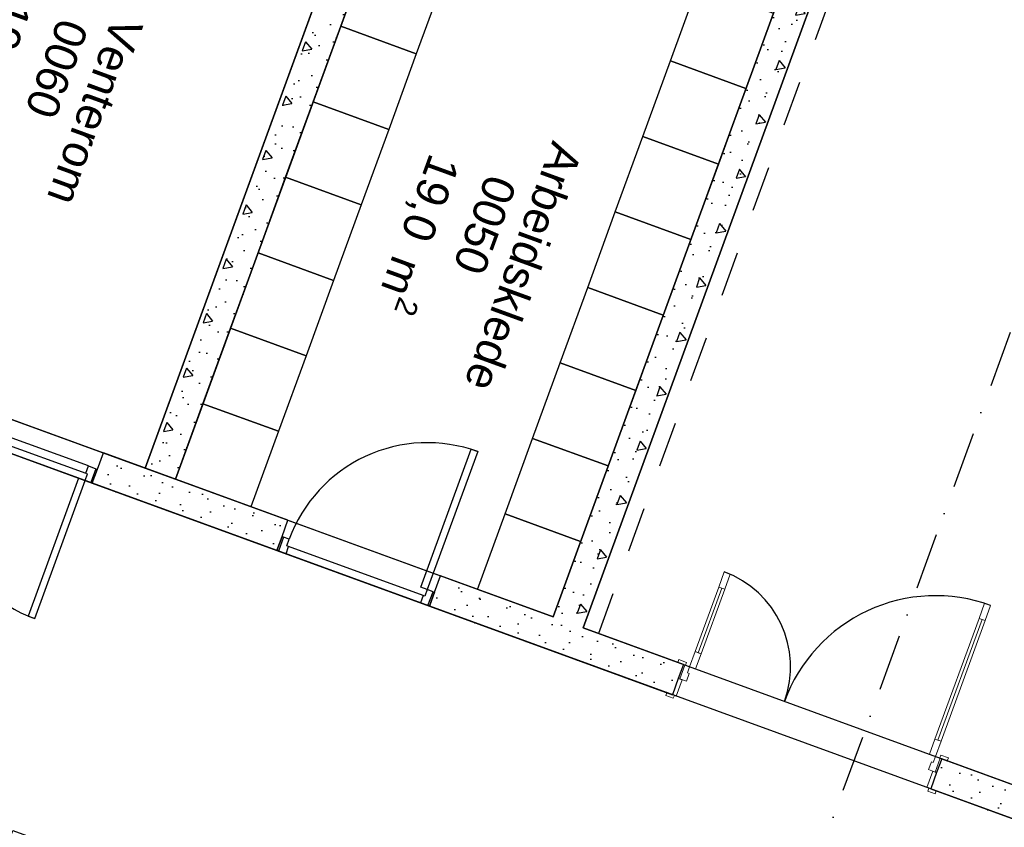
# Model space of a CAD drawing. Header units: millimetres. Extents: x 112481703 to 112580238, y 1264638581 to 1264713060.
# Tile 56 of 71: x 112519902 to 112526025, y 1264682537 to 1264687563. Entities that reach past the tile are written whole.
import ezdxf
from ezdxf.enums import TextEntityAlignment as Align

# ---------------------------------------------------------------- set-up
doc = ezdxf.new("R2010")
doc.units = ezdxf.units.MM
doc.header["$LTSCALE"] = 0.5
doc.header["$MEASUREMENT"] = 0
for name, pattern in [('PLINE', [0]), ('Prikk & stiplet', [1340.555525, 705.555534, -352.777767, 0, -282.222223]), ('Stiplet', [1128.888893, 564.444447, -564.444447])]:
    doc.linetypes.add(name, pattern=pattern)
doc.layers.add('234- Vinduer_ dører_ porter(Nye konstruksjoner)', color=7, linetype='Continuous', lineweight=0)
for name, color, linetype in [('242- Ikke-bærende innervegger (Skravur)(Nye konstruksjoner)', 7, 'Continuous'), ('242- Ikke-bærende innervegger(Nye konstruksjoner)', 7, 'Continuous'), ('244- Vinduer_ dører_ foldevegger(Nye konstruksjoner)', 7, 'Continuous'), ('852- Snittmarkør', 7, 'Continuous'), ('862- M___Nettoareal (1-100)', 7, 'Continuous'), ('862- M___Nettoareal(Nye konstruksjoner)', 7, 'Continuous'), ('862- M___Nettoareal(Polylinje)(Nye konstruksjoner)', 7, 'Continuous')]:
    doc.layers.add(name, color=color, linetype=linetype)
doc.styles.add('GENERATED_STYLE_1', font='arial.ttf')
pattern_1 = [(249.956, (112557650, 1264717795), (-585.77, 213.713), [60, -300]), (249.956, (112557881.2, 1264717519.05), (-585.77, 213.713), [60, -300]), (309.956, (112557650, 1264717795), (477.966, 400.436), [60, -300]), (309.956, (112557526.6, 1264717456.8), (477.966, 400.436), [60, -300]), (9.956, (112557629.44, 1264717738.63), (-107.8046, 614.148), [60, -300]), (9.956, (112557506.05, 1264717400.44), (-107.8046, 614.148), [60, -300]), (249.956, (112557706.37, 1264717774.44), (-112.73156, 41.12902), [0, -120, 0, -180]), (294.956, (112557685.8, 1264717718.07), (108.79586, 50.63064), [0, -90, 0, -150])]
pattern_2 = [(339.956, (112557650, 1264717795), (213.713, 585.77), [60, -300]), (339.956, (112557925.95, 1264718026.2), (213.713, 585.77), [60, -300]), (39.956, (112557650, 1264717795), (-400.436, 477.966), [60, -300]), (39.956, (112557988.2, 1264717671.6), (-400.436, 477.966), [60, -300]), (99.956, (112557706.37, 1264717774.44), (614.148, 107.8046), [60, -300]), (99.956, (112558044.56, 1264717651.05), (614.148, 107.8046), [60, -300]), (339.956, (112557670.56, 1264717851.37), (41.12902, 112.73156), [0, -120, 0, -180]), (24.956, (112557726.93, 1264717830.8), (-50.63064, 108.79586), [0, -90, 0, -150])]

# ---------------------------------------------------------------- blocks, each defined once
blk = doc.blocks.new('Korridor_0111_6', base_point=(112522819.8, 1264680272.3))
at = {"layer": '862- M___Nettoareal(Polylinje)(Nye konstruksjoner)', "linetype": 'PLINE', "flags": 128}
blk.add_lwpolyline([(112534987.2, 1264679339.7), (112512910.6, 1264687394.1), (112512876.3, 1264687300.3), (112511950.9, 1264684763.7), (112514956.5, 1264683667.2), (112515162.2, 1264684230.8), (112517792.6, 1264683271.1), (112516288.6, 1264679148.7), (112518355.7, 1264678394.6), (112519859.7, 1264682517), (112528644.1, 1264679312.1), (112532448.2, 1264677924.2), (112529706.3, 1264670408.7), (112531491.2, 1264669757.5)], close=True, dxfattribs=at)
blk = doc.blocks.new('Venterom_0060_11', base_point=(112521519, 1264689616.8))
at = {"layer": '862- M___Nettoareal(Polylinje)(Nye konstruksjoner)', "linetype": 'PLINE', "flags": 128}
blk.add_lwpolyline([(112522769.6, 1264690492.7), (112523287.1, 1264691911.3), (112521079.3, 1264692716.8), (112519438.6, 1264688219.7), (112518875, 1264688425.4), (112517910.8, 1264685782.7), (112520682.3, 1264684771.6)], close=True, dxfattribs=at)
blk = doc.blocks.new('Sprinkel- og varmesentral_0040_28', base_point=(112527940.3, 1264686990.9))
at = {"layer": '862- M___Nettoareal(Polylinje)(Nye konstruksjoner)', "linetype": 'PLINE', "flags": 128}
blk.add_lwpolyline([(112526011.5, 1264690917.3), (112524606.2, 1264687065.7), (112523406.6, 1264683777.7), (112526562.4, 1264682626.3), (112527762, 1264685914.3), (112533061.2, 1264683980.9), (112534466.5, 1264687832.6)], close=True, dxfattribs=at)
blk = doc.blocks.new('Arbeidsklede_0050_33', base_point=(112523476.8, 1264687795.7))
at = {"layer": '862- M___Nettoareal(Polylinje)(Nye konstruksjoner)', "linetype": 'PLINE', "flags": 128}
blk.add_lwpolyline([(112523218.8, 1264683846.2), (112525823.6, 1264690985.9), (112523475, 1264691842.7), (112520870.2, 1264684703.1)], close=True, dxfattribs=at)
blk = doc.blocks.new('Dør[22]', base_point=(112557650, 1264717795))
at = {"layer": '244- Vinduer_ dører_ foldevegger(Nye konstruksjoner)', "linetype": 'PLINE'}
for p, q in [((112519436.2, 1264685111.3), (112519473.2, 1264685212.7)), ((112519473.2, 1264685212.7), (112520422, 1264684866.6)), ((112519404.6, 1264685024.9), (112519436.2, 1264685111.3)), ((112519404.6, 1264685024.9), (112519436.2, 1264685111.3)), ((112519404.6, 1264685024.9), (112519436.2, 1264685111.3)), ((112519414, 1264685021.4), (112519445.6, 1264685107.9)), ((112519445.6, 1264685107.9), (112519436.2, 1264685111.3)), ((112519445.6, 1264685107.9), (112519492.5, 1264685090.7)), ((112519492.5, 1264685090.7), (112519476.1, 1264685045.6)), ((112520328.6, 1264684785.7), (112519492.5, 1264685090.7)), ((112519404.6, 1264685024.9), (112520353.4, 1264684678.7)), ((112519414, 1264685021.4), (112519404.6, 1264685024.9)), ((112519449.7, 1264685008.4), (112519414, 1264685021.4)), ((112519464.8, 1264685049.7), (112519449.7, 1264685008.4)), ((112519476.1, 1264685045.6), (112519464.8, 1264685049.7)), ((112519476.1, 1264685045.6), (112520312.2, 1264684740.6)), ((112520385, 1264684765.1), (112520422, 1264684866.6)), ((112520312.2, 1264684740.6), (112520328.6, 1264684785.7)), ((112520328.6, 1264684785.7), (112520375.6, 1264684768.5)), ((112520375.6, 1264684768.5), (112520344.1, 1264684682.1)), ((112520353.4, 1264684678.7), (112520385, 1264684765.1)), ((112520353.4, 1264684678.7), (112520385, 1264684765.1)), ((112520353.4, 1264684678.7), (112520385, 1264684765.1)), ((112520375.6, 1264684768.5), (112520385, 1264684765.1)), ((112520267, 1264684710.2), (112519953.8, 1264683851.6)), ((112519995.1, 1264683836.5), (112520308.4, 1264684695.1)), ((112520308.4, 1264684695.1), (112520267, 1264684710.2)), ((112520308.4, 1264684695.1), (112520323.4, 1264684736.5)), ((112520344.1, 1264684682.1), (112520308.4, 1264684695.1)), ((112520323.4, 1264684736.5), (112520312.2, 1264684740.6)), ((112520344.1, 1264684682.1), (112520353.4, 1264684678.7)), ((112519953.8, 1264683851.6), (112519995.1, 1264683836.5))]:
    blk.add_line(p, q, dxfattribs=at)
blk.add_arc((112520308.4, 1264684695.1), 914, 159.95599, 249.95599, dxfattribs=at)
blk = doc.blocks.new('Dør tofløyet asymmetrisk[24]', base_point=(112557650, 1264717795))
at = {"layer": '234- Vinduer_ dører_ porter(Nye konstruksjoner)', "linetype": 'PLINE'}
for p, q in [((112524283.1, 1264684126.4), (112524248.8, 1264684032.4)), ((112524320.7, 1264684112.7), (112524283.1, 1264684126.4)), ((112524286.4, 1264684018.7), (112524320.7, 1264684112.7)), ((112524267.6, 1264684025.6), (112524120.9, 1264683623.5)), ((112524248.8, 1264684032.4), (112524286.4, 1264684018.7)), ((112525868.1, 1264683837.6), (112525902.4, 1264683931.6)), ((112525902.4, 1264683931.6), (112525940, 1264683917.9)), ((112525940, 1264683917.9), (112525905.7, 1264683823.9)), ((112525905.7, 1264683823.9), (112525868.1, 1264683837.6)), ((112525886.9, 1264683830.8), (112525612.7, 1264683079.2)), ((112524102.1, 1264683630.4), (112524067.9, 1264683536.4)), ((112524139.7, 1264683616.6), (112524102.1, 1264683630.4)), ((112524105.4, 1264683522.7), (112524139.7, 1264683616.6)), ((112523994.6, 1264683563.1), (112524001.1, 1264683581)), ((112524041.5, 1264683546), (112523994.6, 1264683563.1)), ((112524029.3, 1264683550.5), (112523997.8, 1264683464)), ((112524001.1, 1264683581), (112524048.1, 1264683563.9)), ((112524038.7, 1264683547), (112524007.2, 1264683460.6)), ((112524038.7, 1264683547), (112524029.3, 1264683550.5)), ((112524067.9, 1264683536.4), (112524038.7, 1264683547)), ((112524048.1, 1264683563.9), (112524041.5, 1264683546)), ((112524054.1, 1264683498.8), (112524067.9, 1264683536.4)), ((112524067.9, 1264683536.4), (112524105.4, 1264683522.7)), ((112524047.6, 1264683445.9), (112524065.4, 1264683494.7)), ((112524065.4, 1264683494.7), (112524054.1, 1264683498.8)), ((112523960.8, 1264683362.6), (112523997.8, 1264683464)), ((112524021.3, 1264683455.5), (112523984.3, 1264683354)), ((112523997.8, 1264683464), (112524021.3, 1264683455.5)), ((112524007.2, 1264683460.6), (112523997.8, 1264683464)), ((112524007.2, 1264683460.6), (112524047.6, 1264683445.9)), ((112523919.5, 1264683357.4), (112523926, 1264683375.3)), ((112523966.5, 1264683340.3), (112523919.5, 1264683357.4)), ((112523926, 1264683375.3), (112523973, 1264683358.1)), ((112523984.3, 1264683354), (112523960.8, 1264683362.6)), ((112523973, 1264683358.1), (112523966.5, 1264683340.3)), ((112525559.7, 1264682992.1), (112525593.9, 1264683086.1)), ((112525593.9, 1264683086.1), (112525631.5, 1264683072.4)), ((112525631.5, 1264683072.4), (112525597.2, 1264682978.4)), ((112525597.2, 1264682978.4), (112525559.7, 1264682992.1)), ((112525597.2, 1264682978.4), (112525583.5, 1264682940.9)), ((112525626.4, 1264682967.8), (112525597.2, 1264682978.4)), ((112525623.5, 1264682968.8), (112525630.1, 1264682986.7)), ((112525630.1, 1264682986.7), (112525677, 1264682969.5)), ((112525572.3, 1264682945), (112525554.4, 1264682896.1)), ((112525583.5, 1264682940.9), (112525572.3, 1264682945)), ((112525594.8, 1264682881.4), (112525626.4, 1264682967.8)), ((112525635.8, 1264682964.4), (112525604.2, 1264682878)), ((112525670.5, 1264682951.7), (112525623.5, 1264682968.8)), ((112525626.4, 1264682967.8), (112525635.8, 1264682964.4)), ((112525677, 1264682969.5), (112525670.5, 1264682951.7)), ((112525543.7, 1264682785.1), (112525580.7, 1264682886.5)), ((112525554.4, 1264682896.1), (112525594.8, 1264682881.4)), ((112525604.2, 1264682878), (112525567.2, 1264682776.5)), ((112525580.7, 1264682886.5), (112525604.2, 1264682878)), ((112525594.8, 1264682881.4), (112525604.2, 1264682878)), ((112525567.2, 1264682776.5), (112525543.7, 1264682785.1)), ((112525548.5, 1264682763.1), (112525555, 1264682780.9)), ((112525595.5, 1264682746), (112525548.5, 1264682763.1)), ((112525555, 1264682780.9), (112525602, 1264682763.8)), ((112525602, 1264682763.8), (112525595.5, 1264682746))]:
    blk.add_line(p, q, dxfattribs=at)
at = {"layer": '234- Vinduer_ dører_ porter(Nye konstruksjoner)', "linetype": 'PLINE', "flags": 128}
for points in [[(112524248.8, 1264684032.4), (112524102.1, 1264683630.4), (112524120.9, 1264683623.5), (112524267.6, 1264684025.6)], [(112524267.6, 1264684025.6), (112524120.9, 1264683623.5), (112524139.7, 1264683616.6), (112524286.4, 1264684018.7)], [(112525886.9, 1264683830.8), (112525612.7, 1264683079.2), (112525593.9, 1264683086.1), (112525868.1, 1264683837.6)], [(112525905.7, 1264683823.9), (112525631.5, 1264683072.4), (112525612.7, 1264683079.2), (112525886.9, 1264683830.8)]]:
    blk.add_lwpolyline(points, close=True, dxfattribs=at)
at = {"layer": '244- Vinduer_ dører_ foldevegger(Nye konstruksjoner)', "linetype": 'PLINE'}
for p, q in [((112524029.3, 1264683550.5), (112523994.6, 1264683563.1)), ((112524029.3, 1264683550.5), (112523994.6, 1264683563.1)), ((112524029.3, 1264683550.5), (112523997.8, 1264683464)), ((112524029.3, 1264683550.5), (112523997.8, 1264683464)), ((112523997.8, 1264683464), (112523960.8, 1264683362.6)), ((112523997.8, 1264683464), (112523960.8, 1264683362.6)), ((112523960.8, 1264683362.6), (112523926, 1264683375.3)), ((112523960.8, 1264683362.6), (112523926, 1264683375.3)), ((112525635.8, 1264682964.4), (112525604.2, 1264682878)), ((112525635.8, 1264682964.4), (112525604.2, 1264682878)), ((112525635.8, 1264682964.4), (112525670.5, 1264682951.7)), ((112525635.8, 1264682964.4), (112525670.5, 1264682951.7)), ((112525604.2, 1264682878), (112525567.2, 1264682776.5)), ((112525604.2, 1264682878), (112525567.2, 1264682776.5)), ((112525567.2, 1264682776.5), (112525602, 1264682763.8)), ((112525567.2, 1264682776.5), (112525602, 1264682763.8))]:
    blk.add_line(p, q, dxfattribs=at)
for centre, radius, start, end in [((112524067.9, 1264683536.4), 628, 339.95599, 69.95599), ((112525597.2, 1264682978.4), 1000, 69.95599, 159.95599)]:
    blk.add_arc(centre, radius, start, end, dxfattribs=at)
blk = doc.blocks.new('Dør[25]', base_point=(112557650, 1264717795))
at = {"layer": '244- Vinduer_ dører_ foldevegger(Nye konstruksjoner)', "linetype": 'PLINE'}
for p, q in [((112522395.4, 1264684031.6), (112522708.7, 1264684890.3)), ((112522750, 1264684875.2), (112522436.8, 1264684016.5)), ((112522708.7, 1264684890.3), (112522750, 1264684875.2)), ((112521533, 1264684346.3), (112521570, 1264684447.7)), ((112521570, 1264684447.7), (112522518.9, 1264684101.5)), ((112521533, 1264684346.3), (112521501.5, 1264684259.8)), ((112521501.5, 1264684259.8), (112521533, 1264684346.3)), ((112521501.5, 1264684259.8), (112521533, 1264684346.3)), ((112521542.4, 1264684342.8), (112521510.9, 1264684256.4)), ((112521542.4, 1264684342.8), (112521533, 1264684346.3)), ((112521578.1, 1264684329.8), (112521542.4, 1264684342.8)), ((112521563, 1264684288.5), (112521578.1, 1264684329.8)), ((112521557.9, 1264684239.3), (112521574.3, 1264684284.4)), ((112521574.3, 1264684284.4), (112521563, 1264684288.5)), ((112522410.4, 1264683979.3), (112521574.3, 1264684284.4)), ((112521501.5, 1264684259.8), (112522450.3, 1264683913.7)), ((112521510.9, 1264684256.4), (112521501.5, 1264684259.8)), ((112521510.9, 1264684256.4), (112521557.9, 1264684239.3)), ((112521557.9, 1264684239.3), (112522393.9, 1264683934.2)), ((112522481.8, 1264684000.1), (112522518.9, 1264684101.5)), ((112522436.8, 1264684016.5), (112522395.4, 1264684031.6)), ((112522410.4, 1264683979.3), (112522393.9, 1264683934.2)), ((112522421.7, 1264683975.2), (112522410.4, 1264683979.3)), ((112522436.8, 1264684016.5), (112522421.7, 1264683975.2)), ((112522472.5, 1264684003.5), (112522436.8, 1264684016.5)), ((112522440.9, 1264683917.1), (112522472.5, 1264684003.5)), ((112522481.8, 1264684000.1), (112522450.3, 1264683913.7)), ((112522450.3, 1264683913.7), (112522481.8, 1264684000.1)), ((112522450.3, 1264683913.7), (112522481.8, 1264684000.1)), ((112522472.5, 1264684003.5), (112522481.8, 1264684000.1)), ((112522393.9, 1264683934.2), (112522440.9, 1264683917.1)), ((112522440.9, 1264683917.1), (112522450.3, 1264683913.7))]:
    blk.add_line(p, q, dxfattribs=at)
blk.add_arc((112522436.8, 1264684016.5), 914, 69.95599, 159.95599, dxfattribs=at)
blk = doc.blocks.new('Label_6', base_point=(112520070.5, 1264687120.6))
at = {"layer": '862- M___Nettoareal (1-100)', "char_height": 200, "attachment_point": 1, "rotation": 249.95599, "style": 'GENERATED_STYLE_1'}
for s, insert in [('\\A1;{\\pql;\\pt0,241000;\\fArial|b0|i0|c0|p0;\\W1.000000;19,5\\fArial|b0|i0|c0|p0;\\W1.000000;\\A1{\\H.66x;\\S^  ;}\\fArial|b0|i0|c0|p0;\\W1.000000; m\\fArial|b0|i0|c0|p0;\\W1.000000;\\A1{\\H.66x;\\S2^  ;}\\fArial|b0|i0|c0|p0;\\W1.000000;\\fArial|b0|i0|c0|p0;\\W1.000000;\\fArial|b0|i0|c0|p0;\\W1.000000;\\fArial|b0|i0|c0|p0;\\W1.000000;\\fArial|b0|i0|c0|p0;\\W1.000000;\\fArial|b0|i0|c0|p0;\\W1.000000;\\fArial|b0|i0|c0|p0;\\W1.000000;\\A1{\\H.66x;\\S^  ;}\\fArial|b0|i0|c0|p0;\\W1.000000;\\fArial|b0|i0|c0|p0;\\W1.000000;\\A1{\\H.66x;\\S^  ;}\\fArial|b0|i0|c0|p0;\\W1.000000;\\fArial|b0|i0|c0|p0;\\W1.000000;\\fArial|b0|i0|c0|p0;\\W1.000000;\\fArial|b0|i0|c0|p0;\\W1.000000;\\fArial|b0|i0|c0|p0;\\W1.000000;\\fArial|b0|i0|c0|p0;\\W1.000000;\\fArial|b0|i0|c0|p0;\\W1.000000;\\A1{\\H.66x;\\S^  ;}\\fArial|b0|i0|c0|p0;\\W1.000000;\\fArial|b0|i0|c0|p0;\\W1.000000;\\A1{\\H.66x;\\S^  ;}\\fArial|b0|i0|c0|p0;\\W1.000000;\\fArial|b0|i0|c0|p0;\\W1.000000;\\fArial|b0|i0|c0|p0;\\W1.000000;\\fArial|b0|i0|c0|p0;\\W1.000000;\\fArial|b0|i0|c0|p0;\\W1.000000;\\fArial|b0|i0|c0|p0;\\W1.000000;\\fArial|b0|i0|c0|p0;\\W1.000000;\\A1{\\H.66x;\\S^  ;}\\fArial|b0|i0|c0|p0;\\W1.000000;\\fArial|b0|i0|c0|p0;\\W1.000000;\\A1{\\H.66x;\\S^  ;}\\fArial|b0|i0|c0|p0;\\W1.000000;\\fArial|b0|i0|c0|p0;\\W1.000000;\\fArial|b0|i0|c0|p0;\\W1.000000;\\fArial|b0|i0|c0|p0;\\W1.000000;\\fArial|b0|i0|c0|p0;\\W1.000000;\\fArial|b0|i0|c0|p0;\\W1.000000;\\fArial|b0|i0|c0|p0;\\W1.000000;\\A1{\\H.66x;\\S^  ;}\\fArial|b0|i0|c0|p0;\\W1.000000;\\fArial|b0|i0|c0|p0;\\W1.000000;\\A1{\\H.66x;\\S^  ;}\\fArial|b0|i0|c0|p0;\\W1.000000;\\fArial|b0|i0|c0|p0;\\W1.000000;\\fArial|b0|i0|c0|p0;\\W1.000000;\\fArial|b0|i0|c0|p0;\\W1.000000;\\fArial|b0|i0|c0|p0;\\W1.000000;\\fArial|b0|i0|c0|p0;\\W1.000000;\\fArial|b0|i0|c0|p0;\\W1.000000;\\fArial|b0|i0|c0|p0;\\W1.000000;}', (112520034.8, 1264687622.9)), ('\\A1;{\\pql;\\pt0,241000;\\fArial|b0|i0|c0|p0;\\W1.000000;0060\\fArial|b0|i0|c0|p0;\\W1.000000;\\A1{\\H.66x;\\S^  ;}\\fArial|b0|i0|c0|p0;\\W1.000000;\\fArial|b0|i0|c0|p0;\\W1.000000;\\A1{\\H.66x;\\S^  ;}\\fArial|b0|i0|c0|p0;\\W1.000000;\\fArial|b0|i0|c0|p0;\\W1.000000;\\fArial|b0|i0|c0|p0;\\W1.000000;\\fArial|b0|i0|c0|p0;\\W1.000000;\\fArial|b0|i0|c0|p0;\\W1.000000;\\fArial|b0|i0|c0|p0;\\W1.000000;\\fArial|b0|i0|c0|p0;\\W1.000000;\\A1{\\H.66x;\\S^  ;}\\fArial|b0|i0|c0|p0;\\W1.000000;\\fArial|b0|i0|c0|p0;\\W1.000000;\\A1{\\H.66x;\\S^  ;}\\fArial|b0|i0|c0|p0;\\W1.000000;\\fArial|b0|i0|c0|p0;\\W1.000000;\\fArial|b0|i0|c0|p0;\\W1.000000;\\fArial|b0|i0|c0|p0;\\W1.000000;\\fArial|b0|i0|c0|p0;\\W1.000000;\\fArial|b0|i0|c0|p0;\\W1.000000;\\fArial|b0|i0|c0|p0;\\W1.000000;\\A1{\\H.66x;\\S^  ;}\\fArial|b0|i0|c0|p0;\\W1.000000;\\fArial|b0|i0|c0|p0;\\W1.000000;\\A1{\\H.66x;\\S^  ;}\\fArial|b0|i0|c0|p0;\\W1.000000;\\fArial|b0|i0|c0|p0;\\W1.000000;\\fArial|b0|i0|c0|p0;\\W1.000000;\\fArial|b0|i0|c0|p0;\\W1.000000;\\fArial|b0|i0|c0|p0;\\W1.000000;\\fArial|b0|i0|c0|p0;\\W1.000000;\\fArial|b0|i0|c0|p0;\\W1.000000;\\A1{\\H.66x;\\S^  ;}\\fArial|b0|i0|c0|p0;\\W1.000000;\\fArial|b0|i0|c0|p0;\\W1.000000;\\A1{\\H.66x;\\S^  ;}\\fArial|b0|i0|c0|p0;\\W1.000000;\\fArial|b0|i0|c0|p0;\\W1.000000;\\fArial|b0|i0|c0|p0;\\W1.000000;\\fArial|b0|i0|c0|p0;\\W1.000000;\\fArial|b0|i0|c0|p0;\\W1.000000;\\fArial|b0|i0|c0|p0;\\W1.000000;\\fArial|b0|i0|c0|p0;\\W1.000000;\\A1{\\H.66x;\\S^  ;}\\fArial|b0|i0|c0|p0;\\W1.000000;\\fArial|b0|i0|c0|p0;\\W1.000000;\\A1{\\H.66x;\\S^  ;}\\fArial|b0|i0|c0|p0;\\W1.000000;\\fArial|b0|i0|c0|p0;\\W1.000000;\\fArial|b0|i0|c0|p0;\\W1.000000;\\fArial|b0|i0|c0|p0;\\W1.000000;\\fArial|b0|i0|c0|p0;\\W1.000000;\\fArial|b0|i0|c0|p0;\\W1.000000;\\fArial|b0|i0|c0|p0;\\W1.000000;\\fArial|b0|i0|c0|p0;\\W1.000000;}', (112520332.8, 1264687514.2)), ('\\A1;{\\pql;\\pt0,241000;\\fArial|b0|i0|c0|p0;\\W1.000000;Venterom\\fArial|b0|i0|c0|p0;\\W1.000000;\\A1{\\H.66x;\\S^  ;}\\fArial|b0|i0|c0|p0;\\W1.000000;\\fArial|b0|i0|c0|p0;\\W1.000000;\\A1{\\H.66x;\\S^  ;}\\fArial|b0|i0|c0|p0;\\W1.000000;\\fArial|b0|i0|c0|p0;\\W1.000000;\\fArial|b0|i0|c0|p0;\\W1.000000;\\fArial|b0|i0|c0|p0;\\W1.000000;\\fArial|b0|i0|c0|p0;\\W1.000000;\\fArial|b0|i0|c0|p0;\\W1.000000;\\fArial|b0|i0|c0|p0;\\W1.000000;\\A1{\\H.66x;\\S^  ;}\\fArial|b0|i0|c0|p0;\\W1.000000;\\fArial|b0|i0|c0|p0;\\W1.000000;\\A1{\\H.66x;\\S^  ;}\\fArial|b0|i0|c0|p0;\\W1.000000;\\fArial|b0|i0|c0|p0;\\W1.000000;\\fArial|b0|i0|c0|p0;\\W1.000000;\\fArial|b0|i0|c0|p0;\\W1.000000;\\fArial|b0|i0|c0|p0;\\W1.000000;\\fArial|b0|i0|c0|p0;\\W1.000000;\\fArial|b0|i0|c0|p0;\\W1.000000;\\A1{\\H.66x;\\S^  ;}\\fArial|b0|i0|c0|p0;\\W1.000000;\\fArial|b0|i0|c0|p0;\\W1.000000;\\A1{\\H.66x;\\S^  ;}\\fArial|b0|i0|c0|p0;\\W1.000000;\\fArial|b0|i0|c0|p0;\\W1.000000;\\fArial|b0|i0|c0|p0;\\W1.000000;\\fArial|b0|i0|c0|p0;\\W1.000000;\\fArial|b0|i0|c0|p0;\\W1.000000;\\fArial|b0|i0|c0|p0;\\W1.000000;\\fArial|b0|i0|c0|p0;\\W1.000000;\\A1{\\H.66x;\\S^  ;}\\fArial|b0|i0|c0|p0;\\W1.000000;\\fArial|b0|i0|c0|p0;\\W1.000000;\\A1{\\H.66x;\\S^  ;}\\fArial|b0|i0|c0|p0;\\W1.000000;\\fArial|b0|i0|c0|p0;\\W1.000000;\\fArial|b0|i0|c0|p0;\\W1.000000;\\fArial|b0|i0|c0|p0;\\W1.000000;\\fArial|b0|i0|c0|p0;\\W1.000000;\\fArial|b0|i0|c0|p0;\\W1.000000;\\fArial|b0|i0|c0|p0;\\W1.000000;\\A1{\\H.66x;\\S^  ;}\\fArial|b0|i0|c0|p0;\\W1.000000;\\fArial|b0|i0|c0|p0;\\W1.000000;\\A1{\\H.66x;\\S^  ;}\\fArial|b0|i0|c0|p0;\\W1.000000;\\fArial|b0|i0|c0|p0;\\W1.000000;\\fArial|b0|i0|c0|p0;\\W1.000000;\\fArial|b0|i0|c0|p0;\\W1.000000;\\fArial|b0|i0|c0|p0;\\W1.000000;\\fArial|b0|i0|c0|p0;\\W1.000000;\\fArial|b0|i0|c0|p0;\\W1.000000;\\fArial|b0|i0|c0|p0;\\W1.000000;}', (112520671.7, 1264687526.2))]:
    blk.add_mtext(s, dxfattribs=dict(at, insert=insert))
at = {"layer": '862- M___Nettoareal (1-100)', "style": 'GENERATED_STYLE_1'}
for tag, p in [('DUMMY_108', (112520124.1, 1264687725.9)), ('DUMMY_107', (112520419.4, 1264687618.2)), ('DUMMY_106', (112520714.6, 1264687510.5))]:
    blk.add_attdef(tag, text='', height=200, rotation=249.95599, dxfattribs=at).set_placement(p, align=Align.TOP_LEFT)
blk = doc.blocks.new('Label_17', base_point=(112522733.5, 1264686149))
at = {"layer": '862- M___Nettoareal (1-100)', "char_height": 200, "attachment_point": 1, "rotation": 249.95599, "style": 'GENERATED_STYLE_1'}
for s, insert in [('\\A1;{\\pql;\\pt0,241000;\\fArial|b0|i0|c0|p0;\\W1.000000;Arbeidsklede\\fArial|b0|i0|c0|p0;\\W1.000000;\\A1{\\H.66x;\\S^  ;}\\fArial|b0|i0|c0|p0;\\W1.000000;\\fArial|b0|i0|c0|p0;\\W1.000000;\\A1{\\H.66x;\\S^  ;}\\fArial|b0|i0|c0|p0;\\W1.000000;\\fArial|b0|i0|c0|p0;\\W1.000000;\\fArial|b0|i0|c0|p0;\\W1.000000;\\fArial|b0|i0|c0|p0;\\W1.000000;\\fArial|b0|i0|c0|p0;\\W1.000000;\\fArial|b0|i0|c0|p0;\\W1.000000;\\fArial|b0|i0|c0|p0;\\W1.000000;\\A1{\\H.66x;\\S^  ;}\\fArial|b0|i0|c0|p0;\\W1.000000;\\fArial|b0|i0|c0|p0;\\W1.000000;\\A1{\\H.66x;\\S^  ;}\\fArial|b0|i0|c0|p0;\\W1.000000;\\fArial|b0|i0|c0|p0;\\W1.000000;\\fArial|b0|i0|c0|p0;\\W1.000000;\\fArial|b0|i0|c0|p0;\\W1.000000;\\fArial|b0|i0|c0|p0;\\W1.000000;\\fArial|b0|i0|c0|p0;\\W1.000000;\\fArial|b0|i0|c0|p0;\\W1.000000;\\A1{\\H.66x;\\S^  ;}\\fArial|b0|i0|c0|p0;\\W1.000000;\\fArial|b0|i0|c0|p0;\\W1.000000;\\A1{\\H.66x;\\S^  ;}\\fArial|b0|i0|c0|p0;\\W1.000000;\\fArial|b0|i0|c0|p0;\\W1.000000;\\fArial|b0|i0|c0|p0;\\W1.000000;\\fArial|b0|i0|c0|p0;\\W1.000000;\\fArial|b0|i0|c0|p0;\\W1.000000;\\fArial|b0|i0|c0|p0;\\W1.000000;\\fArial|b0|i0|c0|p0;\\W1.000000;\\A1{\\H.66x;\\S^  ;}\\fArial|b0|i0|c0|p0;\\W1.000000;\\fArial|b0|i0|c0|p0;\\W1.000000;\\A1{\\H.66x;\\S^  ;}\\fArial|b0|i0|c0|p0;\\W1.000000;\\fArial|b0|i0|c0|p0;\\W1.000000;\\fArial|b0|i0|c0|p0;\\W1.000000;\\fArial|b0|i0|c0|p0;\\W1.000000;\\fArial|b0|i0|c0|p0;\\W1.000000;\\fArial|b0|i0|c0|p0;\\W1.000000;\\fArial|b0|i0|c0|p0;\\W1.000000;\\A1{\\H.66x;\\S^  ;}\\fArial|b0|i0|c0|p0;\\W1.000000;\\fArial|b0|i0|c0|p0;\\W1.000000;\\A1{\\H.66x;\\S^  ;}\\fArial|b0|i0|c0|p0;\\W1.000000;\\fArial|b0|i0|c0|p0;\\W1.000000;\\fArial|b0|i0|c0|p0;\\W1.000000;\\fArial|b0|i0|c0|p0;\\W1.000000;\\fArial|b0|i0|c0|p0;\\W1.000000;\\fArial|b0|i0|c0|p0;\\W1.000000;\\fArial|b0|i0|c0|p0;\\W1.000000;\\fArial|b0|i0|c0|p0;\\W1.000000;}', (112523405.2, 1264686748)), ('\\A1;{\\pql;\\pt0,241000;\\fArial|b0|i0|c0|p0;\\W1.000000;19,0\\fArial|b0|i0|c0|p0;\\W1.000000;\\A1{\\H.66x;\\S^  ;}\\fArial|b0|i0|c0|p0;\\W1.000000; m\\fArial|b0|i0|c0|p0;\\W1.000000;\\A1{\\H.66x;\\S2^  ;}\\fArial|b0|i0|c0|p0;\\W1.000000;\\fArial|b0|i0|c0|p0;\\W1.000000;\\fArial|b0|i0|c0|p0;\\W1.000000;\\fArial|b0|i0|c0|p0;\\W1.000000;\\fArial|b0|i0|c0|p0;\\W1.000000;\\fArial|b0|i0|c0|p0;\\W1.000000;\\fArial|b0|i0|c0|p0;\\W1.000000;\\A1{\\H.66x;\\S^  ;}\\fArial|b0|i0|c0|p0;\\W1.000000;\\fArial|b0|i0|c0|p0;\\W1.000000;\\A1{\\H.66x;\\S^  ;}\\fArial|b0|i0|c0|p0;\\W1.000000;\\fArial|b0|i0|c0|p0;\\W1.000000;\\fArial|b0|i0|c0|p0;\\W1.000000;\\fArial|b0|i0|c0|p0;\\W1.000000;\\fArial|b0|i0|c0|p0;\\W1.000000;\\fArial|b0|i0|c0|p0;\\W1.000000;\\fArial|b0|i0|c0|p0;\\W1.000000;\\A1{\\H.66x;\\S^  ;}\\fArial|b0|i0|c0|p0;\\W1.000000;\\fArial|b0|i0|c0|p0;\\W1.000000;\\A1{\\H.66x;\\S^  ;}\\fArial|b0|i0|c0|p0;\\W1.000000;\\fArial|b0|i0|c0|p0;\\W1.000000;\\fArial|b0|i0|c0|p0;\\W1.000000;\\fArial|b0|i0|c0|p0;\\W1.000000;\\fArial|b0|i0|c0|p0;\\W1.000000;\\fArial|b0|i0|c0|p0;\\W1.000000;\\fArial|b0|i0|c0|p0;\\W1.000000;\\A1{\\H.66x;\\S^  ;}\\fArial|b0|i0|c0|p0;\\W1.000000;\\fArial|b0|i0|c0|p0;\\W1.000000;\\A1{\\H.66x;\\S^  ;}\\fArial|b0|i0|c0|p0;\\W1.000000;\\fArial|b0|i0|c0|p0;\\W1.000000;\\fArial|b0|i0|c0|p0;\\W1.000000;\\fArial|b0|i0|c0|p0;\\W1.000000;\\fArial|b0|i0|c0|p0;\\W1.000000;\\fArial|b0|i0|c0|p0;\\W1.000000;\\fArial|b0|i0|c0|p0;\\W1.000000;\\A1{\\H.66x;\\S^  ;}\\fArial|b0|i0|c0|p0;\\W1.000000;\\fArial|b0|i0|c0|p0;\\W1.000000;\\A1{\\H.66x;\\S^  ;}\\fArial|b0|i0|c0|p0;\\W1.000000;\\fArial|b0|i0|c0|p0;\\W1.000000;\\fArial|b0|i0|c0|p0;\\W1.000000;\\fArial|b0|i0|c0|p0;\\W1.000000;\\fArial|b0|i0|c0|p0;\\W1.000000;\\fArial|b0|i0|c0|p0;\\W1.000000;\\fArial|b0|i0|c0|p0;\\W1.000000;\\fArial|b0|i0|c0|p0;\\W1.000000;}', (112522697.8, 1264686651.3)), ('\\A1;{\\pql;\\pt0,241000;\\fArial|b0|i0|c0|p0;\\W1.000000;0050\\fArial|b0|i0|c0|p0;\\W1.000000;\\A1{\\H.66x;\\S^  ;}\\fArial|b0|i0|c0|p0;\\W1.000000;\\fArial|b0|i0|c0|p0;\\W1.000000;\\A1{\\H.66x;\\S^  ;}\\fArial|b0|i0|c0|p0;\\W1.000000;\\fArial|b0|i0|c0|p0;\\W1.000000;\\fArial|b0|i0|c0|p0;\\W1.000000;\\fArial|b0|i0|c0|p0;\\W1.000000;\\fArial|b0|i0|c0|p0;\\W1.000000;\\fArial|b0|i0|c0|p0;\\W1.000000;\\fArial|b0|i0|c0|p0;\\W1.000000;\\A1{\\H.66x;\\S^  ;}\\fArial|b0|i0|c0|p0;\\W1.000000;\\fArial|b0|i0|c0|p0;\\W1.000000;\\A1{\\H.66x;\\S^  ;}\\fArial|b0|i0|c0|p0;\\W1.000000;\\fArial|b0|i0|c0|p0;\\W1.000000;\\fArial|b0|i0|c0|p0;\\W1.000000;\\fArial|b0|i0|c0|p0;\\W1.000000;\\fArial|b0|i0|c0|p0;\\W1.000000;\\fArial|b0|i0|c0|p0;\\W1.000000;\\fArial|b0|i0|c0|p0;\\W1.000000;\\A1{\\H.66x;\\S^  ;}\\fArial|b0|i0|c0|p0;\\W1.000000;\\fArial|b0|i0|c0|p0;\\W1.000000;\\A1{\\H.66x;\\S^  ;}\\fArial|b0|i0|c0|p0;\\W1.000000;\\fArial|b0|i0|c0|p0;\\W1.000000;\\fArial|b0|i0|c0|p0;\\W1.000000;\\fArial|b0|i0|c0|p0;\\W1.000000;\\fArial|b0|i0|c0|p0;\\W1.000000;\\fArial|b0|i0|c0|p0;\\W1.000000;\\fArial|b0|i0|c0|p0;\\W1.000000;\\A1{\\H.66x;\\S^  ;}\\fArial|b0|i0|c0|p0;\\W1.000000;\\fArial|b0|i0|c0|p0;\\W1.000000;\\A1{\\H.66x;\\S^  ;}\\fArial|b0|i0|c0|p0;\\W1.000000;\\fArial|b0|i0|c0|p0;\\W1.000000;\\fArial|b0|i0|c0|p0;\\W1.000000;\\fArial|b0|i0|c0|p0;\\W1.000000;\\fArial|b0|i0|c0|p0;\\W1.000000;\\fArial|b0|i0|c0|p0;\\W1.000000;\\fArial|b0|i0|c0|p0;\\W1.000000;\\A1{\\H.66x;\\S^  ;}\\fArial|b0|i0|c0|p0;\\W1.000000;\\fArial|b0|i0|c0|p0;\\W1.000000;\\A1{\\H.66x;\\S^  ;}\\fArial|b0|i0|c0|p0;\\W1.000000;\\fArial|b0|i0|c0|p0;\\W1.000000;\\fArial|b0|i0|c0|p0;\\W1.000000;\\fArial|b0|i0|c0|p0;\\W1.000000;\\fArial|b0|i0|c0|p0;\\W1.000000;\\fArial|b0|i0|c0|p0;\\W1.000000;\\fArial|b0|i0|c0|p0;\\W1.000000;\\fArial|b0|i0|c0|p0;\\W1.000000;}', (112522995.7, 1264686542.6))]:
    blk.add_mtext(s, dxfattribs=dict(at, insert=insert))
at = {"layer": '862- M___Nettoareal (1-100)', "style": 'GENERATED_STYLE_1'}
for tag, p in [('DUMMY_108', (112522857.7, 1264686947.7)), ('DUMMY_107', (112523152.9, 1264686840)), ('DUMMY_106', (112523448.2, 1264686732.3))]:
    blk.add_attdef(tag, text='', height=200, rotation=249.95599, dxfattribs=at).set_placement(p, align=Align.TOP_LEFT)

msp = doc.modelspace()

# ---------------------------------------------------------------- hatches: boundary and pattern name
at = {"layer": '242- Ikke-bærende innervegger (Skravur)(Nye konstruksjoner)', "linetype": 'Continuous'}
h = msp.add_hatch(dxfattribs=at)
h.set_pattern_fill('Betong_strukturell', color=256, style=0, pattern_type=2)
h.set_pattern_definition(pattern_1)
h.paths.add_polyline_path([(112520870.2, 1264684703.1), (112523475, 1264691842.7), (112523287.1, 1264691911.3), (112520682.3, 1264684771.6)])
h = msp.add_hatch(dxfattribs=at)
h.set_pattern_fill('Betong_strukturell', color=256, style=0, pattern_type=2)
h.set_pattern_definition(pattern_1)
h.paths.add_polyline_path([(112523406.6, 1264683777.7), (112526011.5, 1264690917.3), (112525823.6, 1264690985.9), (112523218.8, 1264683846.2)])
h = msp.add_hatch(dxfattribs=at)
h.set_pattern_fill('Betong_strukturell', color=256, style=0, pattern_type=2)
h.set_pattern_definition(pattern_2)
h.paths.add_polyline_path([(112520422, 1264684866.6), (112520353.4, 1264684678.7), (112521501.5, 1264684259.8), (112521570, 1264684447.7)])
h = msp.add_hatch(dxfattribs=at)
h.set_pattern_fill('Betong_strukturell', color=256, style=0, pattern_type=2)
h.set_pattern_definition(pattern_2)
h.paths.add_polyline_path([(112523960.8, 1264683362.6), (112524029.3, 1264683550.5), (112522518.9, 1264684101.5), (112522450.3, 1264683913.7)])
h = msp.add_hatch(dxfattribs=at)
h.set_pattern_fill('Betong_strukturell', color=256, style=0, pattern_type=2)
h.set_pattern_definition(pattern_2)
h.paths.add_polyline_path([(112525635.8, 1264682964.4), (112525567.2, 1264682776.5), (112527266.8, 1264682156.4), (112527335.4, 1264682344.3)])

# ---------------------------------------------------------------- linework, layer by layer
at = {"layer": '242- Ikke-bærende innervegger(Nye konstruksjoner)', "linetype": 'PLINE'}
for p, q in [((112520385, 1264684765.1), (112520422, 1264684866.6)), ((112520353.4, 1264684678.7), (112520385, 1264684765.1)), ((112521533, 1264684346.3), (112521570, 1264684447.7)), ((112521501.5, 1264684259.8), (112521533, 1264684346.3)), ((112522481.8, 1264684000.1), (112522518.9, 1264684101.5)), ((112522450.3, 1264683913.7), (112522481.8, 1264684000.1)), ((112524029.3, 1264683550.5), (112523994.6, 1264683563.1)), ((112524029.3, 1264683550.5), (112523997.8, 1264683464)), ((112523997.8, 1264683464), (112523960.8, 1264683362.6)), ((112523960.8, 1264683362.6), (112523926, 1264683375.3)), ((112525635.8, 1264682964.4), (112525604.2, 1264682878)), ((112525635.8, 1264682964.4), (112525670.5, 1264682951.7)), ((112525604.2, 1264682878), (112525567.2, 1264682776.5)), ((112525567.2, 1264682776.5), (112525602, 1264682763.8))]:
    msp.add_line(p, q, dxfattribs=at)
at = {"layer": '242- Ikke-bærende innervegger(Nye konstruksjoner)', "linetype": 'PLINE', "flags": 128}
for points in [[(112523287.1, 1264691911.3), (112520682.3, 1264684771.6)], [(112520870.2, 1264684703.1), (112523475, 1264691842.7)], [(112525823.6, 1264690985.9), (112523218.8, 1264683846.2)], [(112523406.6, 1264683777.7), (112526011.5, 1264690917.3)], [(112521570, 1264684447.7), (112520422, 1264684866.6)], [(112520682.3, 1264684771.6), (112520870.2, 1264684703.1)], [(112520353.4, 1264684678.7), (112521501.5, 1264684259.8)], [(112523218.8, 1264683846.2), (112522518.9, 1264684101.5)], [(112522450.3, 1264683913.7), (112523960.8, 1264683362.6)], [(112524029.3, 1264683550.5), (112523406.6, 1264683777.7)], [(112527335.4, 1264682344.3), (112525635.8, 1264682964.4)], [(112525567.2, 1264682776.5), (112527266.8, 1264682156.4)]]:
    msp.add_lwpolyline(points, dxfattribs=at)
at = {"layer": '852- Snittmarkør', "linetype": 'Prikk & stiplet'}
msp.add_line((112534103.1, 1264707658.3), (112510409.8, 1264642716.7), dxfattribs=at)
at = {"layer": '862- M___Nettoareal(Nye konstruksjoner)', "linetype": 'Stiplet'}
msp.add_line((112526105.6, 1264690883), (112523500.7, 1264683743.3), dxfattribs=at)
at = {"layer": '862- M___Nettoareal(Nye konstruksjoner)', "linetype": 'PLINE', "flags": 128}
for points in [[(112521898.4, 1264687521.3), (112522069.8, 1264687991.1), (112522539.5, 1264687819.7), (112522368.1, 1264687350)], [(112523948.6, 1264687305.6), (112524120, 1264687775.3), (112524589.7, 1264687603.9), (112524418.4, 1264687134.2)], [(112521727, 1264687051.6), (112521898.4, 1264687521.3), (112522368.1, 1264687350), (112522196.7, 1264686880.3)], [(112523777.3, 1264686835.9), (112523948.6, 1264687305.6), (112524418.4, 1264687134.2), (112524247, 1264686664.5)], [(112521555.7, 1264686581.9), (112521727, 1264687051.6), (112522196.7, 1264686880.3), (112522025.4, 1264686410.5)], [(112523605.9, 1264686366.1), (112523777.3, 1264686835.9), (112524247, 1264686664.5), (112524075.6, 1264686194.8)], [(112521384.3, 1264686112.2), (112521555.7, 1264686581.9), (112522025.4, 1264686410.5), (112521854, 1264685940.8)], [(112523434.5, 1264685896.4), (112523605.9, 1264686366.1), (112524075.6, 1264686194.8), (112523904.2, 1264685725.1)], [(112521212.9, 1264685642.5), (112521384.3, 1264686112.2), (112521854, 1264685940.8), (112521682.6, 1264685471.1)], [(112523263.2, 1264685426.7), (112523434.5, 1264685896.4), (112523904.2, 1264685725.1), (112523732.9, 1264685255.3)], [(112521041.6, 1264685172.8), (112521212.9, 1264685642.5), (112521682.6, 1264685471.1), (112521511.3, 1264685001.4)], [(112523091.8, 1264684957), (112523263.2, 1264685426.7), (112523732.9, 1264685255.3), (112523561.5, 1264684785.6)], [(112520870.2, 1264684703.1), (112521041.6, 1264685172.8), (112521511.3, 1264685001.4), (112521339.9, 1264684531.7)], [(112522920.4, 1264684487.3), (112523091.8, 1264684957), (112523561.5, 1264684785.6), (112523390.1, 1264684315.9)], [(112522749, 1264684017.6), (112522920.4, 1264684487.3), (112523390.1, 1264684315.9), (112523218.8, 1264683846.2)]]:
    msp.add_lwpolyline(points, close=True, dxfattribs=at)

# ---------------------------------------------------------------- block references
at = {"layer": '244- Vinduer_ dører_ foldevegger(Nye konstruksjoner)', "linetype": 'PLINE'}
for name in ['Dør[22]', 'Dør[25]', 'Dør tofløyet asymmetrisk[24]']:
    msp.add_blockref(name, (112557650, 1264717795), dxfattribs=at)
at = {"layer": '862- M___Nettoareal (1-100)', "linetype": 'PLINE'}
for name, p in [('Label_6', (112520070.5, 1264687120.6)), ('Label_17', (112522733.5, 1264686149))]:
    msp.add_blockref(name, p, dxfattribs=at)
at = {"layer": '862- M___Nettoareal(Nye konstruksjoner)', "linetype": 'Continuous'}
for name, p in [('Venterom_0060_11', (112521519, 1264689616.8)), ('Arbeidsklede_0050_33', (112523476.8, 1264687795.7)), ('Sprinkel- og varmesentral_0040_28', (112527940.3, 1264686990.9)), ('Korridor_0111_6', (112522819.8, 1264680272.3))]:
    msp.add_blockref(name, p, dxfattribs=at)

doc.saveas('drawing.dxf')
